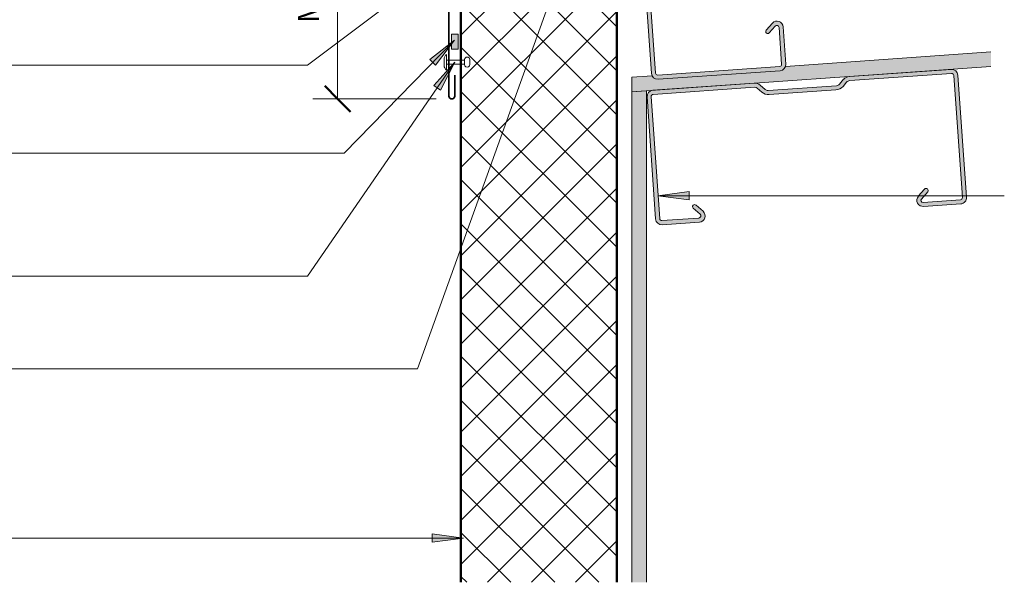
# Model space of a CAD drawing. Header units: millimetres. Extents: x -419 to 889, y -186 to 605.
# Tile 2 of 5: x -93 to 381, y -144 to 127. Entities that reach past the tile are written whole.
import ezdxf

# ---------------------------------------------------------------- set-up
doc = ezdxf.new("R2010")
doc.units = ezdxf.units.MM
for name, color, linetype, lineweight in [('A-ANNO-DIMS', 211, 'Continuous', 9), ('A-ANNO-DIMS-5', 211, 'Continuous', 9), ('A-DETL', 90, 'Continuous', 13), ('A-DETL-GENF', 92, 'Continuous', 13), ('A-DETL-THIN', 151, 'Continuous', 13), ('G-ANNO-TEXT', 231, 'Continuous', 9)]:
    doc.layers.add(name, color=color, linetype=linetype, lineweight=lineweight)
doc.styles.add('Yu Gothic_1', font='Yu Gothic.ttf', dxfattribs={"height": 10})
doc.dimstyles.new('Diagonal_1', dxfattribs={"dimscale": 304.8, "dimtxt": 11.609035, "dimasz": 0.04101, "dimexe": 0.03937, "dimexo": 0.024606, "dimgap": 0.024606, "dimtad": 1, "dimdec": 0, "dimzin": 0, "dimdsep": 46, "dimtxsty": 'Yu Gothic_1', "dimblk1": 'OBLIQUE', "dimblk2": 'OBLIQUE', "dimsah": 1, "dimcen": 0.09, "dimazin": 0, "dimtfac": 1, "dimtdec": 4, "dimtix": 1, "dimtmove": 0, "dimatfit": 3, "dimfxl": 1, "dimtvp": 1, "dimtfill": 1, "dimtolj": 1, "dimtzin": 0, "dimarcsym": 2})

# ---------------------------------------------------------------- blocks, each defined once
blk = doc.blocks.new('Metalcraft MSS Purlin-150x65 - Metalcraft MSS Purlin-150x65-2638609-03 EAVES GUTTER DETAIL')
at = {"layer": 'A-DETL-GENF'}
blk.add_hatch(color=256, dxfattribs=at).paths.add_polyline_path([(64.85, 3), (64.85, 20.94), (64.75, 21.71), (64.45, 22.43), (63.98, 23.05), (63.37, 23.52), (62.66, 23.82), (61.89, 23.93), (61.12, 23.84), (60.4, 23.56), (59.78, 23.1), (56.4, 19.67), (56.3, 19.43), (56.27, 19.17), (56.3, 18.91), (56.4, 18.67), (56.56, 18.46), (56.77, 18.31), (57.01, 18.21), (57.27, 18.17), (57.53, 18.21), (57.77, 18.31), (57.97, 18.46), (61.26, 21.7), (61.52, 21.81), (61.79, 21.84), (62.06, 21.81), (62.32, 21.7), (62.54, 21.53), (62.71, 21.31), (62.81, 21.06), (62.85, 20.79), (62.81, 2.74), (62.71, 2.5), (62.56, 2.29), (62.35, 2.13), (62.11, 2.03), (61.85, 2), (2.74, 2.03), (2.5, 2.13), (2.29, 2.29), (2.13, 2.5), (2.03, 2.74), (2, 2.99), (2.06, 52.43), (2.22, 52.83), (2.49, 53.18), (4.53, 55.22), (5.32, 56.25), (5.82, 57.46), (5.99, 58.75), (5.99, 90.92), (5.82, 92.21), (5.32, 93.42), (4.53, 94.45), (2.69, 96.3), (2.31, 96.78), (2.08, 97.34), (2, 97.95), (2.04, 147.19), (2.15, 147.45), (2.32, 147.68), (2.55, 147.85), (2.81, 147.96), (3.09, 148), (62.11, 147.97), (62.35, 147.87), (62.56, 147.71), (62.74, 147.44), (62.81, 147.26), (62.85, 147.01), (62.82, 128.73), (62.72, 128.5), (62.57, 128.3), (62.37, 128.15), (62.14, 128.05), (61.89, 128.02), (61.64, 128.05), (61.41, 128.15), (61.21, 128.3), (57.77, 131.69), (57.53, 131.79), (57.27, 131.83), (57.01, 131.79), (56.77, 131.69), (56.56, 131.54), (56.4, 131.33), (56.3, 131.09), (56.27, 130.83), (56.3, 130.57), (56.4, 130.33), (56.56, 130.12), (59.78, 126.9), (60.4, 126.44), (61.12, 126.16), (61.89, 126.07), (62.66, 126.18), (63.37, 126.48), (63.98, 126.95), (64.45, 127.57), (64.75, 128.29), (64.85, 129.06), (64.81, 147.29), (64.75, 147.78), (64.45, 148.5), (63.97, 149.12), (63.35, 149.6), (62.62, 149.9), (61.85, 150), (3, 150), (2.22, 149.9), (1.5, 149.6), (0.88, 149.12), (0.4, 148.5), (0.1, 147.78), (0, 147), (0, 97.81), (0.14, 96.77), (0.53, 95.81), (1.17, 94.98), (3.41, 92.75), (3.72, 92.33), (3.92, 91.85), (3.99, 91.34), (3.99, 58.34), (3.92, 57.82), (3.72, 57.34), (3.41, 56.93), (1.17, 54.69), (0.53, 53.86), (0.14, 52.9), (0, 51.87), (0, 3), (0.1, 2.22), (0.4, 1.5), (0.88, 0.88), (1.5, 0.4), (2.22, 0.1), (3, 0), (61.85, 0), (62.62, 0.1), (63.35, 0.4), (63.97, 0.88), (64.45, 1.5), (64.75, 2.22)])
for p, q in [((0, 147), (0, 97.81)), ((2, 97.95), (2, 146.91)), ((61.85, 150), (3, 150)), ((3.09, 148), (61.85, 148)), ((62.85, 147.01), (62.85, 128.98)), ((64.85, 129.06), (64.85, 147)), ((56.56, 130.12), (59.78, 126.9)), ((61.21, 128.3), (57.97, 131.54)), ((1.17, 94.98), (3.41, 92.75)), ((4.53, 94.45), (2.69, 96.3)), ((3.99, 91.34), (3.99, 58.34)), ((5.99, 58.75), (5.99, 90.92)), ((3.41, 56.93), (1.17, 54.69)), ((2.49, 53.18), (4.53, 55.22)), ((0, 51.87), (0, 3)), ((2, 2.99), (2, 52)), ((59.78, 23.1), (56.56, 19.88)), ((57.97, 18.46), (61.04, 21.53)), ((62.85, 20.79), (62.85, 2.99)), ((64.85, 3), (64.85, 20.94)), ((61.85, 2), (2.99, 2)), ((3, 0), (61.85, 0))]:
    blk.add_line(p, q, dxfattribs=at)
for centre, radius, start, end in [((3, 147), 3, 90, 180), ((3.09, 146.91), 1.09, 90, 180), ((61.85, 147), 3, 360, 90), ((61.85, 147.01), 0.993, 0, 90), ((57.27, 130.83), 1, 45, 225), ((61.85, 129.06), 2.99, 226.0338, 0), ((61.89, 128.98), 0.959, 225, 0), ((3.99, 97.81), 3.99, 180, 225), ((4.34, 97.95), 2.34, 180, 225), ((2, 91.34), 1.99, 0, 45), ((1, 90.92), 4.99, 360, 45), ((2, 58.34), 1.99, 315, 360), ((1, 58.75), 4.99, 315, 360), ((3.99, 51.87), 3.99, 135, 180), ((3.67, 52), 1.67, 135, 180), ((61.85, 20.94), 2.99, 360, 133.9662), ((57.27, 19.17), 1, 135, 315), ((61.79, 20.79), 1.06, 0, 135), ((3, 3), 3, 180, 270), ((2.99, 2.99), 0.993, 180, 270), ((61.85, 3), 3, 270, 360), ((61.85, 2.99), 0.993, 270, 0)]:
    blk.add_arc(centre, radius, start, end, dxfattribs=at)
blk = doc.blocks.new('Pop Rivets6 - Rivet 2-4606747-03 EAVES GUTTER DETAIL')
at = {"layer": 'A-DETL-GENF'}
for p, q in [((-1.24, 11.25), (1.17, 11.25)), ((1.17, 8.75), (-1.24, 8.75)), ((-1, 8.75), (-1, 0)), ((1, 8.75), (1, 0)), ((3.77, 0), (-3.77, 0)), ((-1.5, -1.16), (1.5, -1.16))]:
    blk.add_line(p, q, dxfattribs=at)
for centre, radius, start, end in [((-1.24, 10), 1.25, 90, 270), ((1.17, 10), 1.25, 270, 90), ((-1.5, 1.65), 2.8, 216, 270), ((1.5, 1.65), 2.8, 270, 324)]:
    blk.add_arc(centre, radius, start, end, dxfattribs=at)
blk = doc.blocks.new('DIMBLOCK2-03 EAVES GUTTER DETAIL')
at = {"layer": 'A-ANNO-DIMS-5', "lineweight": 50}
for p, q in [((60.21, 240.48), (53.96, 246.73)), ((60.21, 240.48), (66.46, 234.23)), ((60.21, 88.93), (53.96, 95.18)), ((60.21, 88.93), (66.46, 82.68))]:
    blk.add_line(p, q, dxfattribs=at)
at = {"layer": 'A-ANNO-DIMS-5'}
for p, q in [((60.21, 240.48), (48.21, 240.48)), ((60.21, 88.93), (60.21, 240.48)), ((60.21, 240.48), (112.06, 240.48)), ((60.21, 88.93), (48.21, 88.93)), ((60.21, 88.93), (107.65, 88.93))]:
    blk.add_line(p, q, dxfattribs=at)
at = {"layer": 'A-ANNO-DIMS-5', "color": 0, "insert": (41.18, 125.61), "char_height": 10, "width": 93.8283, "attachment_point": 1, "rotation": 90, "line_spacing_factor": 1.024327, "style": 'Yu Gothic_1', "bg_fill": 3, "box_fill_scale": 1.25, "bg_fill_color": 256, "bg_fill_true_color": 13158600, "bg_fill_transparency": 0}
blk.add_mtext('MIN. 125mm', dxfattribs=at)
blk = doc.blocks.new('_Oblique')
at = {"color": 0, "linetype": 'ByBlock', "lineweight": -2}
blk.add_line((-0.5, -0.5), (0.5, 0.5), dxfattribs=at)

msp = doc.modelspace()

# ---------------------------------------------------------------- hatches: boundary and pattern name
at = {"layer": 'A-DETL-GENF'}
h = msp.add_hatch(dxfattribs=at)
h.set_pattern_fill('FP_1', color=253, style=0, pattern_type=2)
h.set_pattern_definition([(45, (0, 0), (-10.6066, 10.6066), []), (135, (0, 0), (-10.6066, -10.6066), [])])
h.paths.add_polyline_path([(119.56, -143.5), (194.56, -143.5), (194.56, 240.48), (119.56, 240.48), (119.56, -42.31)])
for points in [[(114.93, 112.91), (118.19, 112.91), (118.19, 120.09), (114.93, 120.09)], [(201.79, 92.42), (374.54, 104.5), (374.54, 111.51), (275.71, 104.6), (275.58, 104.21), (275.15, 103.55), (274.56, 103.03), (273.86, 102.68), (272.96, 102.52), (213.98, 98.45), (213.6, 98.47), (212.86, 98.72), (212.21, 99.15), (211.69, 99.74), (211.5, 100.11), (201.79, 99.43)], [(201.79, -143.5), (208.79, -143.5), (208.79, 92.91), (201.79, 92.42), (201.79, -42.31)]]:
    msp.add_hatch(color=10, dxfattribs=at).paths.add_polyline_path(points)
at = {"layer": 'G-ANNO-TEXT'}
for points in [[(214.29, 42.39), (229.29, 40.42), (229.29, 44.37)], [(120.76, -122.23), (105.76, -120.25), (105.76, -124.2)]]:
    msp.add_hatch(color=7, dxfattribs=at).paths.add_polyline_path(points)

# ---------------------------------------------------------------- linework, layer by layer
at = {"layer": 'A-DETL', "lineweight": 50}
for p, q in [((119.56, 240.48), (119.56, -143.5)), ((194.56, -143.5), (194.56, 240.48))]:
    msp.add_line(p, q, dxfattribs=at)
at = {"layer": 'A-DETL', "lineweight": 35}
for p, q in [((113.73, 145.34), (113.73, 90.34)), ((116.56, 90.34), (116.56, 100.34))]:
    msp.add_line(p, q, dxfattribs=at)
at = {"layer": 'A-DETL'}
for p, q in [((114.93, 120.09), (114.93, 112.91)), ((118.19, 120.09), (114.93, 120.09)), ((118.19, 112.91), (118.19, 120.09)), ((114.93, 112.91), (118.19, 112.91))]:
    msp.add_line(p, q, dxfattribs=at)
at = {"layer": 'A-DETL', "lineweight": 35}
msp.add_arc((115.15, 90.34), 1.42, 180, 360, dxfattribs=at)
at = {"layer": 'A-DETL-THIN'}
for p, q in [((374.54, 111.51), (275.71, 104.6)), ((201.79, 92.42), (374.54, 104.5)), ((211.5, 100.11), (201.79, 99.43)), ((201.79, 99.43), (201.79, 92.42)), ((208.79, 92.91), (201.79, 92.42)), ((201.79, 92.42), (201.79, -143.5)), ((208.79, -143.5), (208.79, 92.91))]:
    msp.add_line(p, q, dxfattribs=at)
at = {"layer": 'G-ANNO-TEXT', "color": 7}
for p, q in [((175.92, 173.78), (98.7, -40.92)), ((63.37, 62.86), (-298.63, 62.86)), ((229.29, 44.37), (214.29, 42.39)), ((229.29, 40.42), (229.29, 44.37)), ((214.29, 42.39), (229.29, 40.42)), ((214.29, 42.39), (381.02, 42.39)), ((45.71, 3.65), (-103.53, 3.65)), ((98.7, -40.92), (-150.94, -40.92)), ((120.76, -122.23), (-242.68, -122.23)), ((120.76, -122.23), (105.76, -120.25)), ((105.76, -120.25), (105.76, -124.2)), ((105.76, -124.2), (120.76, -122.23))]:
    msp.add_line(p, q, dxfattribs=at)

# ---------------------------------------------------------------- block references
at = {"layer": 'A-DETL-GENF'}
for name, p, rotation in [('Metalcraft MSS Purlin-150x65 - Metalcraft MSS Purlin-150x65-2638609-03 EAVES GUTTER DETAIL', (211.39, 98.21), 4.000000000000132), ('Pop Rivets6 - Rivet 2-4606747-03 EAVES GUTTER DETAIL', (112.56, 106.59), 270.0000000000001), ('Metalcraft MSS Purlin-150x65 - Metalcraft MSS Purlin-150x65-2638609-03 EAVES GUTTER DETAIL', (208.88, 92.91), 273.9999999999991)]:
    msp.add_blockref(name, p, dxfattribs=dict(at, rotation=rotation))

# ---------------------------------------------------------------- next in the draw order: dimensions: what is measured, and where the dimension line sits
at = {"layer": 'A-ANNO-DIMS'}
dim = msp.add_linear_dim(base=(60.21, 240.48), p1=(115.15, 88.93), p2=(119.56, 240.48), angle=90, text='MIN. 125mm', dimstyle='Diagonal_1', override={"dimpost": '<>', "dimfxl": 151.61814}, dxfattribs=at)
dim.commit()
dim.dimension.update_dxf_attribs({"geometry": 'DIMBLOCK2-03 EAVES GUTTER DETAIL', "text_midpoint": (47.71, 164.7)})

# ---------------------------------------------------------------- next in the draw order: hatches: boundary and pattern name
at = {"layer": 'G-ANNO-TEXT'}
for points in [[(116.44, 117.22), (104.55, 107.86), (107.37, 105.1)], [(116.56, 106.62), (106.43, 95.38), (109.69, 93.14)]]:
    msp.add_hatch(color=7, dxfattribs=at).paths.add_polyline_path(points)

# ---------------------------------------------------------------- next in the draw order: linework, layer by layer
at = {"layer": 'G-ANNO-TEXT', "color": 7}
for p, q in [((105.04, 149.82), (45.71, 105.24)), ((116.44, 117.22), (63.37, 62.86)), ((116.44, 117.22), (104.55, 107.86)), ((107.37, 105.1), (116.44, 117.22)), ((45.71, 105.24), (-163.38, 105.24)), ((116.56, 106.62), (45.71, 3.65)), ((104.55, 107.86), (107.37, 105.1)), ((116.56, 106.62), (106.43, 95.38)), ((109.69, 93.14), (116.56, 106.62)), ((106.43, 95.38), (109.69, 93.14))]:
    msp.add_line(p, q, dxfattribs=at)

doc.saveas('drawing.dxf')
